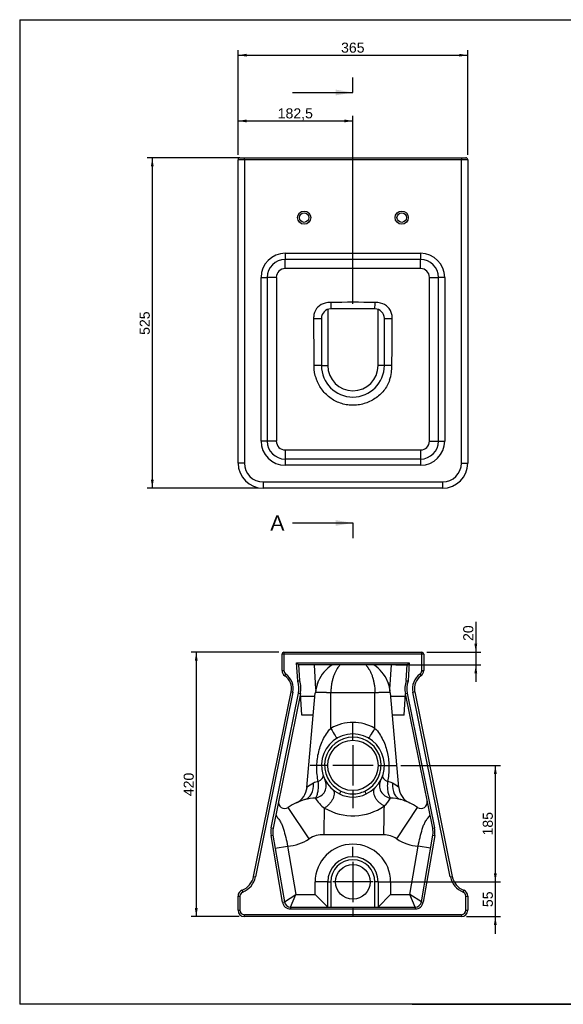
# Model space of a CAD drawing. Header units: millimetres. Extents: x 11 to 285, y 7 to 203.
# Tile 1 of 4: x 11 to 119, y 7 to 203. Entities that reach past the tile are written whole.
import ezdxf
from ezdxf.enums import TextEntityAlignment as Align
from ezdxf.lldxf.tags import DXFTag

# ---------------------------------------------------------------- set-up
doc = ezdxf.new("R2010")
doc.units = ezdxf.units.MM
for name, color, linetype in [('1', 7, 'Continuous'), ('Default', 7, 'Continuous'), ('Predefinito', 7, 'Continuous'), ('WC_BUTTERFLY_A_T', 7, 'Continuous')]:
    doc.layers.add(name, color=color, linetype=linetype)
doc.styles.add('SEACAD_Arial', font='arial.ttf')
tags = doc.linetypes.add('CENTER2', pattern=[28.575, 19.05, -3.175, 3.175, -3.175]).pattern_tags.tags
tags[10:11] = [DXFTag(74, 4), DXFTag(75, 0), DXFTag(340, '0'), DXFTag(46, 0.0), DXFTag(50, 0.0), DXFTag(44, 0.0), DXFTag(45, 0.0)]
tags[8:9] = [DXFTag(74, 4), DXFTag(75, 0), DXFTag(340, '0'), DXFTag(46, 0.0), DXFTag(50, 0.0), DXFTag(44, 0.0), DXFTag(45, 0.0)]
tags[6:7] = [DXFTag(74, 4), DXFTag(75, 0), DXFTag(340, '0'), DXFTag(46, 0.0), DXFTag(50, 0.0), DXFTag(44, 0.0), DXFTag(45, 0.0)]
tags[4:5] = [DXFTag(74, 4), DXFTag(75, 0), DXFTag(340, '0'), DXFTag(46, 0.0), DXFTag(50, 0.0), DXFTag(44, 0.0), DXFTag(45, 0.0)]
doc.dimstyles.new('ISO_PALLINATURA', dxfattribs={"dimtxt": 2, "dimasz": 1.7, "dimexe": 1, "dimexo": 1, "dimgap": 1, "dimtad": 1, "dimlfac": 8, "dimtxsty": 'SEACAD_Arial', "dimblk1": '_SE_FILLED', "dimblk2": '_SE_FILLED', "dimsah": 1, "dimcen": 1, "dimadec": 0, "dimazin": 0, "dimtfac": 1, "dimtmove": 0, "dimatfit": 3, "dimfxl": 1, "dimtolj": 1, "dimarcsym": 0})

# ---------------------------------------------------------------- blocks, each defined once
blk = doc.blocks.new('SEANNOT_GROUP16')
at = {"layer": 'Default', "color": 7, "linetype": 'CENTER2'}
for p, q in [((77.03, 59.73), (77.03, 63.23)), ((77.03, 58.73), (77.03, 50.73)), ((72.03, 54.73), (68.53, 54.73)), ((81.03, 54.73), (73.03, 54.73)), ((82.03, 54.73), (85.53, 54.73)), ((77.03, 49.73), (77.03, 46.23))]:
    blk.add_line(p, q, dxfattribs=at)
blk = doc.blocks.new('SEANNOT_GROUP17')
at = {"layer": 'Default', "color": 7, "linetype": 'CENTER2'}
for p, q in [((77.03, 36.59), (77.03, 38.53)), ((77.03, 35.59), (77.03, 27.59)), ((72.03, 31.59), (70.09, 31.59)), ((81.03, 31.59), (73.03, 31.59)), ((82.03, 31.59), (83.97, 31.59)), ((77.03, 26.59), (77.03, 24.65))]:
    blk.add_line(p, q, dxfattribs=at)
blk = doc.blocks.new('SE7')
at = {"layer": 'WC_BUTTERFLY_A_T', "color": 7, "linetype": 'Continuous'}
for p, q in [((54.22, 114.78), (54.22, 175.03)), ((55.47, 175.03), (54.22, 175.03)), ((54.59, 175.4), (55.47, 175.4)), ((55.47, 175.4), (98.59, 175.4)), ((55.47, 175.03), (55.47, 175.4)), ((55.47, 175.03), (55.47, 114.78)), ((98.59, 175.03), (55.47, 175.03)), ((98.59, 175.4), (99.47, 175.4)), ((98.59, 175.4), (98.59, 175.03)), ((98.59, 114.78), (98.59, 175.03)), ((99.84, 175.03), (98.59, 175.03)), ((99.84, 175.03), (99.84, 114.78)), ((63.59, 156.45), (90.47, 156.45)), ((63.59, 156.45), (63.59, 155.22)), ((90.47, 156.45), (90.47, 155.22)), ((63.59, 153.42), (63.59, 155.22)), ((90.47, 155.22), (63.59, 155.22)), ((90.47, 153.42), (90.47, 155.22)), ((90.47, 153.42), (63.59, 153.42)), ((58.79, 119.15), (58.79, 151.65)), ((58.79, 151.65), (60.03, 151.65)), ((61.83, 151.65), (60.03, 151.65)), ((60.03, 151.65), (60.03, 119.15)), ((61.83, 151.65), (61.83, 119.15)), ((92.23, 119.15), (92.23, 151.65)), ((92.23, 151.65), (94.04, 151.65)), ((94.04, 119.15), (94.04, 151.65)), ((95.27, 151.65), (94.04, 151.65)), ((95.27, 151.65), (95.27, 119.15)), ((72.03, 145.3), (72.03, 134.15)), ((81.41, 145.4), (72.66, 145.4)), ((82.03, 134.15), (82.03, 145.3)), ((70.78, 143.53), (70.78, 134.15)), ((83.28, 134.15), (83.28, 143.53)), ((70.78, 134.15), (72.03, 134.15)), ((83.28, 134.15), (82.03, 134.15)), ((60.03, 119.15), (58.79, 119.15)), ((61.83, 119.15), (60.03, 119.15)), ((63.59, 117.39), (63.59, 115.59)), ((63.59, 117.39), (90.47, 117.39)), ((90.47, 117.39), (90.47, 115.59)), ((92.23, 119.15), (94.04, 119.15)), ((94.04, 119.15), (95.27, 119.15)), ((63.59, 115.59), (90.47, 115.59)), ((63.59, 115.59), (63.59, 114.36)), ((90.47, 115.59), (90.47, 114.36)), ((55.47, 114.78), (54.22, 114.78)), ((90.47, 114.36), (63.59, 114.36)), ((98.59, 114.78), (99.84, 114.78)), ((59.22, 111.03), (94.84, 111.03)), ((59.22, 111.03), (59.22, 109.78)), ((94.84, 109.78), (59.22, 109.78)), ((94.84, 111.03), (94.84, 109.78))]:
    blk.add_line(p, q, dxfattribs=at)
for centre, radius in [((67.34, 163.53), 1.31), ((67.34, 163.53), 0.938), ((86.72, 163.53), 1.31), ((86.72, 163.53), 0.938)]:
    blk.add_circle(centre, radius, dxfattribs=at)
for centre, radius, start, end in [((54.59, 175.03), 0.375, 90, 180), ((99.47, 175.03), 0.375, 0, 90), ((63.59, 151.65), 4.8, 90, 180), ((90.47, 151.65), 4.8, 0, 90), ((63.59, 151.65), 3.57, 90, 180), ((90.47, 151.65), 3.57, 0, 90), ((63.59, 151.65), 1.77, 90, 180), ((90.47, 151.65), 1.77, 0, 90), ((72.69, 142.09), 4.6, 90.6073, 104.5938), ((77.03, -304.27), 450.98, 89.4426, 90.5574), ((81.37, 142.09), 4.6, 75.409, 89.3898), ((72.08, 143.77), 2.83, 101.1385, 169.1062), ((72.66, 143.53), 1.87, 90, 180), ((81.41, 143.53), 1.87, 0, 90), ((81.98, 143.76), 2.84, 10.9381, 78.8313), ((73.13, 143.51), 3.91, 168.3482, 180.1609), ((1086.73, 145.2), 1017.51, 180.09553, 180.6212), ((80.85, 143.5), 4, 359.9213, 11.4944), ((-1080.06, 145.47), 1164.9, 359.44399, 359.90323), ((78.89, 134.27), 9.62, 180.6002, 182.0432), ((74.29, 133.67), 5.01, 177.0691, 203.8008), ((77.03, 134.15), 6.25, 180, 0), ((77.03, 134.15), 5, 180, 0), ((75.03, 134.26), 9.76, 351.052, 359.4384), ((76.97, 133.75), 7.77, 341.3426, 352.5352), ((63.59, 119.15), 4.8, 180, 270), ((63.59, 119.15), 3.57, 180, 270), ((63.59, 119.15), 1.77, 180, 270), ((90.47, 119.15), 1.77, 270, 0), ((90.47, 119.15), 4.8, 270, 0), ((90.47, 119.15), 3.57, 270, 0), ((59.22, 114.78), 5, 180, 270), ((59.22, 114.78), 3.75, 180, 270), ((94.84, 114.78), 3.75, 270, 0), ((94.84, 114.78), 5, 270, 0)]:
    blk.add_arc(centre, radius, start, end, dxfattribs=at)
for centre, major_axis, ratio, start_param, end_param in [((72.66, 147.28), (0, -1.87), 0.006822, 5.030622, 6.283185), ((81.41, 147.28), (0, -1.87), 0.006822, 0, 1.252563), ((68.91, 143.53), (1.88, 0), 0.016301, 4.879655, 6.283185), ((85.16, 143.53), (-1.87, 0), 0.016448, 0, 1.403464), ((68.91, 134.15), (1.88, 0), 0.00534, 0, 1.371859), ((85.16, 134.15), (1.88, 0), 0.004229, 1.766972, 3.141593)]:
    blk.add_ellipse(centre, major_axis=major_axis, ratio=ratio, start_param=start_param, end_param=end_param, dxfattribs=at)
blk.add_open_spline([(84.33, 131.26), (84.21, 130.88), (84.04, 130.51), (83.65, 129.81), (83.43, 129.48), (82.94, 128.86), (82.66, 128.58), (82.07, 128.04), (81.75, 127.8), (81.07, 127.36), (80.72, 127.17), (80, 126.83), (79.63, 126.7), (78.86, 126.47), (78.47, 126.39), (77.68, 126.28), (77.28, 126.26), (76.49, 126.27), (76.09, 126.31), (75.3, 126.45), (74.92, 126.55), (74.17, 126.81), (73.8, 126.97), (73.09, 127.34), (72.76, 127.56), (72.12, 128.04), (71.82, 128.31), (71.27, 128.88), (71.02, 129.19), (70.56, 129.84), (70.36, 130.18), (70.09, 130.72), (70, 130.9), (69.88, 131.18), (69.85, 131.27), (69.79, 131.41), (69.76, 131.48), (69.74, 131.55), (69.72, 131.6), (69.71, 131.62), (69.7, 131.64)], degree=3, knots=[0, 0, 0, 0, 0.0625, 0.0625, 0.125, 0.125, 0.1875, 0.1875, 0.25, 0.25, 0.3125, 0.3125, 0.375, 0.375, 0.4375, 0.4375, 0.5, 0.5, 0.5625, 0.5625, 0.625, 0.625, 0.6875, 0.6875, 0.75, 0.75, 0.8125, 0.8125, 0.875, 0.875, 0.9375, 0.9375, 0.96875, 0.96875, 0.984375, 0.984375, 0.992188, 0.996094, 0.996094, 1, 1, 1, 1], dxfattribs=at)
blk = doc.blocks.new('SE8')
at = {"layer": 'WC_BUTTERFLY_A_T', "color": 7, "linetype": 'Continuous'}
for p, q in [((62.97, 73.56), (62.97, 76.84)), ((63.34, 76.84), (62.97, 76.84)), ((63.34, 77.21), (90.72, 77.21)), ((63.34, 77.21), (63.34, 76.84)), ((63.34, 76.84), (63.34, 73.56)), ((90.72, 76.84), (63.34, 76.84)), ((90.72, 76.84), (90.72, 77.21)), ((90.72, 73.56), (90.72, 76.84)), ((91.09, 76.84), (90.72, 76.84)), ((91.09, 76.84), (91.09, 73.56)), ((66.07, 71.5), (65.85, 75.09)), ((65.85, 75.09), (88.21, 75.09)), ((65.85, 75.09), (66.25, 74.71)), ((87.81, 74.71), (66.25, 74.71)), ((66.25, 74.71), (66.44, 71.57)), ((69.67, 69.9), (69.38, 74.71)), ((84.39, 69.9), (84.68, 74.71)), ((87.62, 71.57), (87.81, 74.71)), ((88.21, 75.09), (87.81, 74.71)), ((88.21, 75.09), (87.99, 71.5)), ((62.97, 73.56), (63.34, 73.56)), ((63.5, 72.54), (63.71, 72.85)), ((90.35, 72.85), (90.56, 72.54)), ((90.72, 73.56), (91.09, 73.56)), ((57.32, 32.67), (64.76, 69.36)), ((65.13, 69.29), (57.69, 32.6)), ((60.81, 42.35), (66.23, 69.06)), ((66.6, 68.99), (61.18, 42.27)), ((64.76, 69.36), (65.13, 69.29)), ((66.23, 69.06), (66.6, 68.99)), ((66.86, 64.71), (66.6, 68.99)), ((66.63, 68.46), (69.5, 68.46)), ((67.91, 50.35), (69.56, 69.12)), ((81.41, 69.12), (72.66, 69.12)), ((72.66, 62.09), (72.66, 69.12)), ((81.41, 62.09), (81.41, 69.12)), ((86.15, 50.35), (84.5, 69.12)), ((84.56, 68.46), (87.43, 68.46)), ((87.2, 64.71), (87.46, 68.99)), ((87.46, 68.99), (87.83, 69.06)), ((92.88, 42.27), (87.46, 68.99)), ((87.83, 69.06), (93.25, 42.35)), ((88.93, 69.29), (89.3, 69.36)), ((96.37, 32.6), (88.93, 69.29)), ((89.3, 69.36), (96.74, 32.67)), ((69.17, 64.71), (66.86, 64.71)), ((87.2, 64.71), (84.89, 64.71)), ((74.66, 49.63), (74.39, 49.06)), ((79.67, 49.06), (79.4, 49.63)), ((88.29, 47.29), (88.26, 47.3)), ((68.33, 40.14), (64.19, 46.39)), ((85.73, 40.14), (89.87, 46.39)), ((60.81, 42.35), (61.18, 42.27)), ((92.88, 42.27), (93.25, 42.35)), ((60.79, 40.84), (61.16, 40.9)), ((63.05, 27.57), (60.79, 40.84)), ((61.16, 40.9), (63.42, 27.63)), ((83.18, 40.96), (71.3, 40.96)), ((90.65, 27.63), (92.9, 40.9)), ((93.27, 40.84), (91.01, 27.57)), ((92.9, 40.9), (93.27, 40.84)), ((61.6, 38.28), (64.07, 38.7)), ((64.07, 38.7), (65.7, 29.09)), ((88.36, 29.09), (89.99, 38.7)), ((92.46, 38.28), (89.99, 38.7)), ((57.32, 32.67), (57.69, 32.6)), ((69.53, 29.09), (69.53, 31.59)), ((72.03, 31.59), (69.53, 31.59)), ((72.03, 26.59), (72.03, 31.59)), ((72.03, 31.59), (72.66, 31.59)), ((72.66, 31.59), (72.66, 26.59)), ((81.41, 26.59), (81.41, 31.59)), ((82.03, 31.59), (81.41, 31.59)), ((82.03, 31.59), (84.53, 31.59)), ((82.03, 31.59), (82.03, 26.59)), ((84.53, 31.59), (84.53, 29.09)), ((96.37, 32.6), (96.74, 32.67)), ((55.01, 29.93), (55.15, 29.58)), ((98.91, 29.58), (99.05, 29.93)), ((54.22, 25.96), (54.22, 28.76)), ((54.22, 28.76), (54.59, 28.76)), ((54.59, 28.76), (54.59, 25.96)), ((63.05, 27.57), (63.42, 27.63)), ((63.42, 27.63), (65.7, 29.09)), ((64.65, 26.59), (65.7, 29.09)), ((65.7, 29.09), (69.53, 29.09)), ((72.03, 26.59), (69.53, 29.09)), ((82.03, 26.59), (84.53, 29.09)), ((84.53, 29.09), (88.36, 29.09)), ((90.65, 27.63), (88.36, 29.09)), ((89.41, 26.59), (88.36, 29.09)), ((90.65, 27.63), (91.01, 27.57)), ((99.47, 25.96), (99.47, 28.76)), ((99.47, 28.76), (99.84, 28.76)), ((99.84, 28.76), (99.84, 25.96)), ((54.22, 25.96), (54.59, 25.96)), ((64.65, 26.59), (89.41, 26.59)), ((64.65, 26.59), (64.65, 26.21)), ((89.41, 26.21), (64.65, 26.21)), ((89.41, 26.59), (89.41, 26.21)), ((99.47, 25.96), (99.84, 25.96)), ((55.47, 25.09), (98.59, 25.09)), ((55.47, 24.71), (55.47, 25.09)), ((98.59, 24.71), (55.47, 24.71)), ((98.59, 25.09), (98.59, 24.71))]:
    blk.add_line(p, q, dxfattribs=at)
for centre, radius in [((77.03, 54.73), 5), ((77.03, 31.59), 3.44)]:
    blk.add_circle(centre, radius, dxfattribs=at)
for centre, radius, start, end in [((63.34, 76.84), 0.375, 90, 180), ((90.72, 76.84), 0.375, 0, 90), ((77.03, 68.46), 7.5, 123.4667, 156.8512), ((77.03, 68.46), 7.5, 23.1516, 56.4471), ((64.22, 73.56), 1.25, 180, 234.8595), ((64.22, 73.56), 0.875, 180, 234.8595), ((61.7, 69.98), 3.13, 348.5305, 54.8595), ((61.7, 69.98), 3.5, 348.5305, 54.8595), ((92.36, 69.98), 3.5, 125.1405, 191.4695), ((92.36, 69.98), 3.13, 125.1405, 191.4695), ((89.84, 73.56), 0.875, 305.1405, 0), ((89.84, 73.56), 1.25, 305.1405, 0), ((61.7, 69.98), 4.62, 348.5305, 19.1233), ((61.7, 69.98), 5, 348.5305, 18.5236), ((78.97, 67.91), 9.5, 158.0835, 170.0033), ((77.19, 68.62), 7.59, 158.0309, 175.8717), ((76.88, 68.62), 7.59, 4.1283, 21.9691), ((75.09, 67.91), 9.5, 9.9967, 21.9165), ((92.36, 69.98), 5, 161.4764, 191.4695), ((92.36, 69.98), 4.62, 160.8767, 191.4695), ((77.03, 54.51), 8.75, 60, 120), ((77.03, 54.73), 6.25, 294.9582, 245.0418), ((77.03, 54.73), 5.62, 294.9582, 245.0418), ((72.93, 44.26), 7.89, 118.3034, 129.471), ((70.73, 48.23), 3.35, 99.955, 117.3596), ((83.33, 48.23), 3.35, 62.6404, 80.045), ((81.13, 44.25), 7.9, 50.5337, 61.692), ((64.18, 50.67), 3.75, 295.5825, 355), ((77.03, 54.38), 5.94, 243.6359, 296.3641), ((89.88, 50.67), 3.75, 185, 244.3884), ((63.5, 47.43), 1.25, 168.5305, 303.5102), ((71.09, 35.97), 12.5, 106.7336, 123.5102), ((71.09, 35.97), 12.5, 114.0754, 115.182), ((65.38, 48.15), 0.949, 294.5355, 295.9852), ((69.93, 39.08), 9.18, 92.255, 105.3548), ((75.14, 51.46), 6.43, 209.8471, 234.3231), ((79.11, 51.31), 6.19, 312.0345, 330.4571), ((84.14, 39.08), 9.18, 74.6452, 87.745), ((82.97, 35.97), 12.5, 56.4898, 73.2664), ((82.97, 35.97), 12.5, 64.818, 65.9527), ((90.56, 47.43), 1.25, 236.4898, 11.4695), ((-801.68, 58.55), 873.16, 358.84576, 359.19178), ((71.42, 46.24), 0.0259, 120.3738, 182.2681), ((77.01, 55.68), 10.96, 239.2709, 304.8562), ((-810.49, 58.94), 893.85, 358.8477, 359.21463), ((83.25, 46.69), 0.027, 354.1004, 67.1067), ((64.85, 41.53), 4.13, 168.5305, 189.6569), ((64.85, 41.53), 3.75, 168.5305, 189.6569), ((89.21, 41.53), 3.75, 350.3431, 11.4695), ((89.21, 41.53), 4.12, 350.3431, 11.4695), ((63.5, 47.43), 8.75, 273.7096, 303.5102), ((71.09, 35.97), 5, 87.6123, 123.5102), ((82.97, 35.97), 5, 56.4898, 87.6123), ((90.56, 47.43), 8.75, 236.4898, 266.2904), ((77.03, 31.59), 7.5, 0, 180), ((77.03, 31.59), 5, 0, 180), ((77.03, 31.59), 4.38, 0, 180), ((53.64, 33.42), 3.75, 291.4017, 348.5305), ((53.64, 33.42), 4.12, 291.4017, 348.5305), ((100.42, 33.42), 4.12, 191.4695, 248.5983), ((100.42, 33.42), 3.75, 191.4695, 248.5983), ((55.47, 28.76), 1.25, 111.4017, 180), ((55.47, 28.76), 0.875, 111.4017, 180), ((98.59, 28.76), 0.875, 0, 68.5983), ((98.59, 28.76), 1.25, 0, 68.5983), ((64.65, 27.84), 1.62, 189.6569, 270), ((64.65, 27.84), 1.25, 189.6569, 270), ((89.41, 27.84), 1.25, 270, 350.3431), ((89.41, 27.84), 1.62, 270, 350.3431), ((55.47, 25.96), 1.25, 180, 270), ((55.47, 25.96), 0.875, 180, 270), ((98.59, 25.96), 0.875, 270, 0), ((98.59, 25.96), 1.25, 270, 0)]:
    blk.add_arc(centre, radius, start, end, dxfattribs=at)
for centre, major_axis, ratio, start_param, end_param in [((72.66, 62.3), (1.25, -2.17), 0.043703, 4.78794, 6.283185), ((81.41, 62.3), (1.25, 2.17), 0.043703, 3.141593, 4.636838), ((66.41, 51.53), (1.08, -3.59), 0.715762, 0, 1.269742), ((69.26, 50.7), (2.22, 1.15), 0.982785, 4.363918, 6.283185), ((68.8, 51.75), (2.35, 0.85), 0.301754, 5.208904, 6.283185), ((84.8, 50.7), (2.22, -1.15), 0.982785, 3.141593, 5.06086), ((85.26, 51.75), (2.35, -0.85), 0.301754, 3.141593, 4.215874), ((87.65, 51.53), (-1.08, -3.59), 0.715762, 5.013444, 6.283185)]:
    blk.add_ellipse(centre, major_axis=major_axis, ratio=ratio, start_param=start_param, end_param=end_param, dxfattribs=at)
for points, knots in [([(74.49, 74.71), (74.34, 74.55), (73.98, 74.1), (73.56, 73.38), (73.24, 72.61), (73.03, 71.97), (72.87, 71.3), (72.77, 70.74), (72.72, 70.33), (72.7, 70.09), (72.68, 69.85), (72.67, 69.61), (72.66, 69.36), (72.66, 69.2), (72.66, 69.12)], [0.4188252, 0.4188252, 0.4188252, 0.4188252, 0.4998286, 0.6249847, 0.6884308, 0.7497176, 0.8143145, 0.8774244, 0.8980321, 0.9185561, 0.9390056, 0.9593898, 0.9797181, 1, 1, 1, 1]), ([(79.57, 74.72), (79.63, 74.65), (79.69, 74.59), (79.8, 74.45), (79.86, 74.38), (79.94, 74.26), (79.97, 74.22), (80.03, 74.14), (80.05, 74.1), (80.11, 74.02), (80.13, 73.98), (80.18, 73.9), (80.21, 73.86), (80.29, 73.73), (80.33, 73.65), (80.43, 73.47), (80.47, 73.38), (80.56, 73.2), (80.61, 73.1), (80.69, 72.91), (80.73, 72.81), (80.81, 72.61), (80.85, 72.51), (80.92, 72.3), (80.95, 72.19), (81, 72.03), (81.02, 71.97), (81.05, 71.86), (81.07, 71.8), (81.09, 71.7), (81.11, 71.64), (81.13, 71.54), (81.14, 71.49), (81.18, 71.33), (81.2, 71.22), (81.26, 70.89), (81.3, 70.67), (81.35, 70.22), (81.37, 69.99), (81.39, 69.66), (81.4, 69.55), (81.4, 69.33), (81.41, 69.22), (81.41, 69.12)], [0.4182932, 0.4182932, 0.4182932, 0.4182932, 0.4505063, 0.4505063, 0.483549, 0.483549, 0.5000704, 0.5000704, 0.5165918, 0.5165918, 0.5325248, 0.5325248, 0.5484579, 0.5484579, 0.5803239, 0.5803239, 0.61219, 0.61219, 0.644056, 0.644056, 0.6759221, 0.6759221, 0.7077882, 0.7077882, 0.7396542, 0.7396542, 0.7555872, 0.7555872, 0.7715203, 0.7715203, 0.7858003, 0.7858003, 0.8000802, 0.8000802, 0.8286402, 0.8286402, 0.8857601, 0.8857601, 0.9428801, 0.9428801, 0.97144, 0.97144, 1, 1, 1, 1]), ([(66.07, 71.5), (66.08, 71.5), (66.09, 71.5), (66.12, 71.51), (66.13, 71.51), (66.17, 71.52), (66.19, 71.52), (66.23, 71.53), (66.26, 71.54), (66.3, 71.54), (66.31, 71.55), (66.35, 71.55), (66.36, 71.56), (66.39, 71.56), (66.4, 71.56), (66.42, 71.57), (66.43, 71.57), (66.44, 71.57), (66.44, 71.57), (66.44, 71.57)], [0, 0, 0, 0, 0.0625, 0.0625, 0.125, 0.125, 0.25, 0.25, 0.375, 0.375, 0.5, 0.5, 0.625, 0.625, 0.75, 0.75, 0.875, 0.875, 1, 1, 1, 1]), ([(87.62, 71.57), (87.62, 71.57), (87.62, 71.57), (87.63, 71.57), (87.64, 71.57), (87.66, 71.56), (87.67, 71.56), (87.7, 71.56), (87.71, 71.55), (87.75, 71.55), (87.77, 71.54), (87.81, 71.54), (87.83, 71.53), (87.87, 71.52), (87.9, 71.52), (87.93, 71.51), (87.94, 71.51), (87.97, 71.5), (87.98, 71.5), (87.99, 71.5)], [0, 0, 0, 0, 0.125, 0.125, 0.25, 0.25, 0.375, 0.375, 0.5, 0.5, 0.625, 0.625, 0.75, 0.75, 0.875, 0.875, 0.9375, 0.9375, 1, 1, 1, 1]), ([(69.62, 69.17), (69.6, 69.16), (69.57, 69.14), (69.56, 69.13), (69.56, 69.12)], [0.874908, 0.874908, 0.874908, 0.874908, 0.9354134, 1, 1, 1, 1]), ([(72.66, 69.12), (72.6, 69.12), (72.48, 69.13), (72.3, 69.15), (72.13, 69.16), (71.96, 69.17), (71.79, 69.18), (71.63, 69.19), (71.34, 69.21), (70.93, 69.22), (70.46, 69.23), (70.07, 69.22), (69.83, 69.21), (69.69, 69.19), (69.64, 69.17), (69.62, 69.17), (69.62, 69.17)], [0, 0, 0, 0, 0.0370864, 0.0737207, 0.1099055, 0.1456433, 0.1809367, 0.2157883, 0.2502007, 0.375941, 0.5000334, 0.6241244, 0.749866, 0.8103601, 0.8722046, 0.874908, 0.874908, 0.874908, 0.874908]), ([(84.44, 69.17), (84.43, 69.17), (84.42, 69.17), (84.38, 69.18), (84.32, 69.19), (84.21, 69.21), (83.99, 69.22), (83.6, 69.23), (83.13, 69.22), (82.69, 69.21), (82.31, 69.19), (82.02, 69.17), (81.72, 69.14), (81.51, 69.13), (81.41, 69.12)], [0.1250939, 0.1250939, 0.1250939, 0.1250939, 0.1456433, 0.1809367, 0.2157883, 0.2502007, 0.375941, 0.5000334, 0.6241244, 0.749866, 0.8103601, 0.8722046, 0.9354134, 1, 1, 1, 1]), ([(84.5, 69.12), (84.5, 69.12), (84.5, 69.13), (84.48, 69.15), (84.46, 69.16), (84.45, 69.16), (84.44, 69.17)], [0, 0, 0, 0, 0.0370864, 0.0737207, 0.1099055, 0.1250939, 0.1250939, 0.1250939, 0.1250939]), ([(70.15, 51.53), (69.95, 52.43), (69.86, 53.36), (69.87, 54.77), (69.89, 55.24), (69.99, 56.18), (70.07, 56.64), (70.27, 57.57), (70.39, 58.02), (70.69, 58.92), (70.86, 59.35), (71.26, 60.2), (71.49, 60.61), (72.02, 61.39), (72.31, 61.76), (72.66, 62.09)], [0, 0, 0, 0, 0.25, 0.25, 0.375, 0.375, 0.5, 0.5, 0.625, 0.625, 0.75, 0.75, 0.875, 0.875, 1, 1, 1, 1]), ([(81.41, 62.09), (81.75, 61.76), (82.04, 61.39), (82.57, 60.61), (82.8, 60.2), (83.2, 59.35), (83.38, 58.92), (83.67, 58.02), (83.79, 57.57), (83.99, 56.64), (84.07, 56.18), (84.17, 55.24), (84.19, 54.77), (84.2, 53.36), (84.11, 52.43), (83.91, 51.53)], [0, 0, 0, 0, 0.125, 0.125, 0.25, 0.25, 0.375, 0.375, 0.5, 0.5, 0.625, 0.625, 0.75, 0.75, 1, 1, 1, 1]), ([(69.56, 48.26), (69.67, 48.34), (69.77, 48.48), (69.94, 48.87), (70.02, 49.12), (70.1, 49.56), (70.13, 49.71), (70.17, 50.04), (70.18, 50.22), (70.2, 50.76), (70.19, 51.13), (70.15, 51.53)], [0, 0, 0, 0, 0.25, 0.25, 0.5, 0.5, 0.625, 0.625, 0.75, 0.75, 1, 1, 1, 1]), ([(83.91, 51.53), (83.87, 51.13), (83.86, 50.76), (83.88, 50.22), (83.9, 50.04), (83.93, 49.71), (83.96, 49.56), (84.01, 49.27), (84.05, 49.13), (84.12, 48.88), (84.16, 48.77), (84.29, 48.48), (84.39, 48.34), (84.5, 48.26)], [0, 0, 0, 0, 0.25, 0.25, 0.375, 0.375, 0.5, 0.5, 0.625, 0.625, 0.75, 0.75, 1, 1, 1, 1]), ([(73.02, 49.93), (73.07, 49.89), (73.11, 49.85), (73.18, 49.75), (73.21, 49.7), (73.28, 49.52), (73.31, 49.38), (73.32, 49.07), (73.3, 48.91), (73.22, 48.55), (73.16, 48.37), (73, 48), (72.89, 47.81), (72.66, 47.44), (72.52, 47.26), (72.23, 46.93), (72.07, 46.77), (71.74, 46.49), (71.58, 46.36), (71.4, 46.26)], [0, 0, 0, 0, 0.0625, 0.0625, 0.125, 0.125, 0.25, 0.25, 0.375, 0.375, 0.5, 0.5, 0.625, 0.625, 0.75, 0.75, 0.875, 0.875, 1, 1, 1, 1]), ([(74.66, 49.63), (75.03, 49.45), (75.42, 49.31), (76.22, 49.11), (76.62, 49.06), (77.24, 49.06), (77.44, 49.07), (77.85, 49.12), (78.05, 49.16), (78.65, 49.31), (79.03, 49.45), (79.4, 49.63)], [0, 0, 0, 0, 0.25, 0.25, 0.5, 0.5, 0.625, 0.625, 0.75, 0.75, 1, 1, 1, 1]), ([(83.26, 46.72), (83.07, 46.79), (82.88, 46.89), (82.52, 47.13), (82.35, 47.27), (82.03, 47.57), (81.88, 47.74), (81.63, 48.09), (81.52, 48.27), (81.34, 48.64), (81.27, 48.83), (81.19, 49.19), (81.17, 49.37), (81.18, 49.7), (81.22, 49.86), (81.3, 50.07), (81.33, 50.13), (81.41, 50.26), (81.46, 50.32), (81.51, 50.37)], [0, 0, 0, 0, 0.125, 0.125, 0.25, 0.25, 0.375, 0.375, 0.5, 0.5, 0.625, 0.625, 0.75, 0.75, 0.875, 0.875, 0.9375, 0.9375, 1, 1, 1, 1]), ([(61.7, 44.84), (61.88, 44.61), (62.05, 44.4), (62.37, 43.97), (62.52, 43.75), (62.77, 43.3), (62.88, 43.07), (63.08, 42.59), (63.16, 42.34), (63.41, 41.57), (63.55, 41.01), (63.82, 39.88), (63.95, 39.3), (64.07, 38.7)], [0, 0, 0, 0, 0.125, 0.125, 0.25, 0.25, 0.375, 0.375, 0.5, 0.5, 0.75, 0.75, 1, 1, 1, 1]), ([(89.99, 38.7), (90.12, 39.3), (90.24, 39.88), (90.51, 41.01), (90.65, 41.57), (90.9, 42.34), (90.98, 42.59), (91.18, 43.07), (91.29, 43.3), (91.54, 43.75), (91.69, 43.97), (92.01, 44.4), (92.19, 44.61), (92.36, 44.84)], [0, 0, 0, 0, 0.25, 0.25, 0.5, 0.5, 0.625, 0.625, 0.75, 0.75, 0.875, 0.875, 1, 1, 1, 1])]:
    blk.add_open_spline(points, degree=3, knots=knots, dxfattribs=at)
blk = doc.blocks.new('SE10')
at = {"color": 7, "linetype": 'Continuous', "style": 'SEACAD_Arial'}
blk.add_text('A', height=3, dxfattribs=at).set_placement((60.63, 104.38), align=Align.TOP_LEFT)
blk = doc.blocks.new('SE11')
at = {"color": 7, "linetype": 'Continuous', "style": 'SEACAD_Arial'}
blk.add_text('A', height=3, dxfattribs=at).set_placement((60.63, 104.38), align=Align.TOP_LEFT)
blk = doc.blocks.new('SEANNOT_GROUP18')
at = {"linetype": 'Continuous'}
blk.add_hatch(color=7, dxfattribs=at).paths.add_polyline_path([(73.63, 187.81), (77.03, 188.38), (73.63, 188.95)])
at = {"color": 7, "linetype": 'Continuous'}
blk.add_lwpolyline([(65.03, 188.38), (77.03, 188.38)], dxfattribs=at)
blk = doc.blocks.new('SEANNOT_GROUP19')
at = {"linetype": 'Continuous'}
blk.add_hatch(color=7, dxfattribs=at).paths.add_polyline_path([(73.63, 102.32), (77.03, 102.88), (73.63, 103.45)])
at = {"color": 7, "linetype": 'Continuous'}
blk.add_lwpolyline([(65.03, 102.88), (77.03, 102.88)], dxfattribs=at)
blk = doc.blocks.new('SE9')
at = {"layer": 'Default', "color": 7, "linetype": 'CENTER2'}
for p, q in [((77.03, 188.38), (77.03, 191.38)), ((77.03, 102.88), (77.03, 99.88))]:
    blk.add_line(p, q, dxfattribs=at)
at = {"layer": 'Default', "color": 7, "linetype": 'CENTER2', "const_width": 0.00035}
blk.add_lwpolyline([(77.03, 188.38), (77.03, 102.88)], dxfattribs=at)
at = {"layer": 'Default'}
for name in ['SEANNOT_GROUP18', 'SE10', 'SE11', 'SEANNOT_GROUP19']:
    blk.add_blockref(name, (0, 0), dxfattribs=at)
blk = doc.blocks.new('DMBLK199')
at = {"layer": 'Default', "linetype": 'Continuous'}
for points in [[(55.92, 196.07), (54.22, 195.79), (55.92, 195.51)], [(98.14, 196.07), (98.14, 195.51), (99.84, 195.79)]]:
    blk.add_hatch(color=7, dxfattribs=at).paths.add_polyline_path(points)
at = {"layer": 'Default', "color": 7, "linetype": 'Continuous'}
for p, q in [((54.22, 176.03), (54.22, 196.79)), ((54.22, 195.79), (99.84, 195.79)), ((99.84, 176.03), (99.84, 196.79))]:
    blk.add_line(p, q, dxfattribs=at)
at = {"layer": 'Default', "color": 7, "linetype": 'Continuous', "style": 'SEACAD_Arial'}
blk.add_text('365', height=2, dxfattribs=at).set_placement((74.68, 198.29), align=Align.TOP_LEFT)
blk = doc.blocks.new('_SE_FILLED')
at = {"color": 0}
blk.add_line((0, 0), (-1, 0), dxfattribs=at)
blk.add_solid([(0, 0), (-1, -0.1665), (-1, 0.1665), (0, 0)], dxfattribs=at)
blk = doc.blocks.new('DMBLK200')
at = {"layer": 'Default', "linetype": 'Continuous'}
for points in [[(55.92, 183.02), (54.22, 182.74), (55.92, 182.45)], [(75.33, 183.02), (75.33, 182.45), (77.03, 182.74)]]:
    blk.add_hatch(color=7, dxfattribs=at).paths.add_polyline_path(points)
at = {"layer": 'Default', "color": 7, "linetype": 'Continuous'}
for p, q in [((54.22, 176.03), (54.22, 183.74)), ((54.22, 182.74), (77.03, 182.74)), ((77.03, 146.4), (77.03, 183.74))]:
    blk.add_line(p, q, dxfattribs=at)
at = {"layer": 'Default', "color": 7, "linetype": 'Continuous', "style": 'SEACAD_Arial'}
blk.add_text('182,5', height=2, dxfattribs=at).set_placement((62.1, 185.24), align=Align.TOP_LEFT)
blk = doc.blocks.new('DMBLK201')
at = {"layer": 'Default', "linetype": 'Continuous'}
for points in [[(36.91, 173.7), (37.47, 173.7), (37.19, 175.4)], [(36.91, 111.48), (37.19, 109.78), (37.47, 111.48)]]:
    blk.add_hatch(color=7, dxfattribs=at).paths.add_polyline_path(points)
at = {"layer": 'Default', "color": 7, "linetype": 'Continuous'}
for p, q in [((54.47, 175.4), (36.19, 175.4)), ((37.19, 175.4), (37.19, 109.78)), ((58.22, 109.78), (36.19, 109.78))]:
    blk.add_line(p, q, dxfattribs=at)
at = {"layer": 'Default', "color": 7, "linetype": 'Continuous', "style": 'SEACAD_Arial'}
blk.add_text('525', height=2, rotation=90, dxfattribs=at).set_placement((34.69, 140.24), align=Align.TOP_LEFT)
blk = doc.blocks.new('DMBLK210')
at = {"layer": 'Default', "linetype": 'Continuous'}
for points in [[(101.72, 78.91), (101.16, 78.91), (101.44, 77.21)], [(101.72, 73.01), (101.44, 74.71), (101.16, 73.01)]]:
    blk.add_hatch(color=7, dxfattribs=at).paths.add_polyline_path(points)
at = {"layer": 'Default', "color": 7, "linetype": 'Continuous'}
for p, q in [((101.44, 83.28), (101.44, 71.31)), ((91.72, 77.21), (102.44, 77.21)), ((85.53, 74.71), (102.44, 74.71))]:
    blk.add_line(p, q, dxfattribs=at)
at = {"layer": 'Default', "color": 7, "linetype": 'Continuous', "style": 'SEACAD_Arial'}
blk.add_text('20', height=2, rotation=90, dxfattribs=at).set_placement((98.94, 79.45), align=Align.TOP_LEFT)
blk = doc.blocks.new('DMBLK211')
at = {"layer": 'Default', "linetype": 'Continuous'}
for points in [[(105.6, 33.29), (105.03, 33.29), (105.32, 31.59)], [(105.6, 23.01), (105.32, 24.71), (105.03, 23.01)]]:
    blk.add_hatch(color=7, dxfattribs=at).paths.add_polyline_path(points)
at = {"layer": 'Default', "color": 7, "linetype": 'Continuous'}
for p, q in [((105.32, 21.31), (105.32, 34.99)), ((84.28, 31.59), (106.32, 31.59)), ((99.59, 24.71), (106.32, 24.71))]:
    blk.add_line(p, q, dxfattribs=at)
at = {"layer": 'Default', "color": 7, "linetype": 'Continuous', "style": 'SEACAD_Arial'}
blk.add_text('55', height=2, rotation=90, dxfattribs=at).set_placement((102.82, 26.59), align=Align.TOP_LEFT)
blk = doc.blocks.new('DMBLK212')
at = {"layer": 'Default', "linetype": 'Continuous'}
for points in [[(105.6, 53.03), (105.32, 54.73), (105.03, 53.03)], [(105.6, 33.29), (105.03, 33.29), (105.32, 31.59)]]:
    blk.add_hatch(color=7, dxfattribs=at).paths.add_polyline_path(points)
at = {"layer": 'Default', "color": 7, "linetype": 'Continuous'}
for p, q in [((86.53, 54.73), (106.32, 54.73)), ((105.32, 31.59), (105.32, 54.73)), ((84.28, 31.59), (106.32, 31.59))]:
    blk.add_line(p, q, dxfattribs=at)
at = {"layer": 'Default', "color": 7, "linetype": 'Continuous', "style": 'SEACAD_Arial'}
blk.add_text('185', height=2, rotation=90, dxfattribs=at).set_placement((102.82, 40.81), align=Align.TOP_LEFT)
blk = doc.blocks.new('DMBLK213')
at = {"layer": 'Default', "linetype": 'Continuous'}
for points in [[(45.64, 75.51), (46.21, 75.51), (45.92, 77.21)], [(45.64, 26.41), (45.92, 24.71), (46.21, 26.41)]]:
    blk.add_hatch(color=7, dxfattribs=at).paths.add_polyline_path(points)
at = {"layer": 'Default', "color": 7, "linetype": 'Continuous'}
for p, q in [((62.34, 77.21), (44.92, 77.21)), ((45.92, 77.21), (45.92, 24.71)), ((54.47, 24.71), (44.92, 24.71))]:
    blk.add_line(p, q, dxfattribs=at)
at = {"layer": 'Default', "color": 7, "linetype": 'Continuous', "style": 'SEACAD_Arial'}
blk.add_text('420', height=2, rotation=90, dxfattribs=at).set_placement((43.42, 48.62), align=Align.TOP_LEFT)

msp = doc.modelspace()

# ---------------------------------------------------------------- linework, layer by layer
at = {"layer": '1', "color": 7, "linetype": 'Continuous'}
for p, q in [((10.8564, 202.845), (284.3566, 202.845)), ((10.8564, 202.845), (10.8564, 7.2813)), ((284.3566, 7.2813), (10.8564, 7.2813)), ((88.7928, 7.3094), (284.3566, 7.3094))]:
    msp.add_line(p, q, dxfattribs=at)
at = {"layer": 'Predefinito', "color": 7, "linetype": 'Continuous'}
msp.add_line((88.7928, 7.3094), (88.7928, 7.2813), dxfattribs=at)

# ---------------------------------------------------------------- block references
at = {"layer": 'Default'}
for name in ['SE9', 'SE7', 'SE8', 'SEANNOT_GROUP16', 'SEANNOT_GROUP17']:
    msp.add_blockref(name, (0, 0), dxfattribs=at)

# ---------------------------------------------------------------- dimensions: what is measured, and where the dimension line sits
at = {"layer": 'Default', "color": 7, "linetype": 'Continuous'}
for base, p1, p2, angle, picture, middle, dimtype in [((54.2181, 195.7892), (54.2181, 175.0296), (99.8431, 175.0296), 0, 'DMBLK199', (77.0306, 195.7892), 161), ((37.1912, 109.7796), (55.4681, 175.4046), (59.2181, 109.7796), 90, 'DMBLK201', (37.1912, 142.5921), 160), ((101.4392, 74.7143), (90.7181, 77.2143), (84.5306, 74.7143), 90, 'DMBLK210', (101.4392, 78.7473), 160), ((45.922, 24.7143), (63.3431, 77.2143), (55.4681, 24.7143), 90, 'DMBLK213', (45.922, 50.9643), 160), ((105.3172, 31.5893), (98.5931, 24.7143), (83.2806, 31.5893), 90, 'DMBLK211', (105.3172, 28.1518), 160)]:
    dim = msp.add_linear_dim(base=base, p1=p1, p2=p2, angle=angle, text='\\A1;<>', dimstyle='ISO_PALLINATURA', dxfattribs=at)
    dim.commit()
    dim.dimension.update_dxf_attribs({"geometry": picture, "text_midpoint": middle, "dimtype": dimtype})
dim = msp.add_linear_dim(base=(77.0306, 182.7371), p1=(54.2181, 175.0296), p2=(77.0306, 145.4046), text='\\A1;<>', dimstyle='ISO_PALLINATURA', dxfattribs=at)
dim.commit()
dim.dimension.update_dxf_attribs({"geometry": 'DMBLK200', "text_midpoint": (65.6243, 182.7371), "dimtype": 160})
dim = msp.add_linear_dim(base=(105.3172, 54.7268), p1=(83.2806, 31.5893), p2=(77.0306, 54.7268), angle=90, text='\\A1;<>', dimstyle='ISO_PALLINATURA', override={"dimdec": 0, "dimtdec": 0}, dxfattribs=at)
dim.commit()
dim.dimension.update_dxf_attribs({"geometry": 'DMBLK212', "text_midpoint": (105.3172, 43.1581), "dimtype": 160})

doc.saveas('drawing.dxf')
